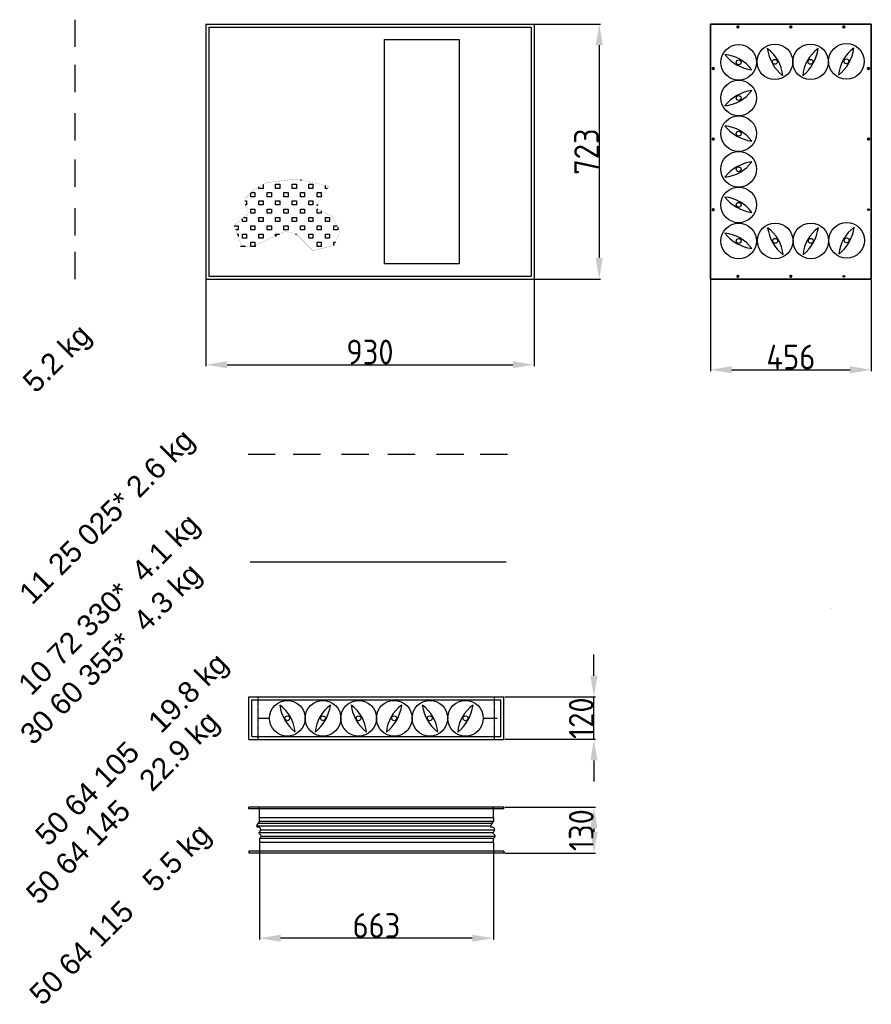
# Model space of a CAD drawing. Extents: x 16735 to 28368, y 1617 to 11525.
# Tile 2 of 13: x 19210 to 21624, y 1617 to 4408. Entities that reach past the tile are written whole.
import ezdxf

# ---------------------------------------------------------------- set-up
doc = ezdxf.new("R2010")
doc.units = 0
doc.header["$LTSCALE"] = 2
doc.header["$PDMODE"] = 3
doc.header["$PDSIZE"] = 0.5
doc.linetypes.add('HIDDEN', pattern=[0.375, 0.25, -0.125])
doc.layers.get('DEFPOINTS').update_dxf_attribs({"linetype": 'CONTINUOUS'})
for name, color, linetype in [('DIMENSIONS', 5, 'CONTINUOUS'), ('HIDDEN', 4, 'HIDDEN'), ('MARK BV', 7, 'CONTINUOUS'), ('MATEN', 5, 'CONTINUOUS'), ('TEXT', 5, 'CONTINUOUS')]:
    doc.layers.add(name, color=color, linetype=linetype)
doc.layers.add('Visible', color=7, linetype='CONTINUOUS', lineweight=35)
doc.styles.add('Dimensions', font='arial.ttf')
doc.styles.add('ISO30', font='ISOCP.SHX', dxfattribs={"height": 3})
doc.styles.get("Standard").update_dxf_attribs({"font": 'ISOCP'})
doc.dimstyles.new('STANDARD$0', dxfattribs={"dimscale": 5, "dimtxt": 3, "dimasz": 3, "dimexe": 2, "dimexo": 1, "dimgap": 0.5, "dimtad": 1, "dimdec": 1, "dimdsep": 46, "dimtxsty": 'Standard', "dimcen": -1, "dimclrd": 256, "dimclre": 256, "dimclrt": 256, "dimadec": 0, "dimazin": 0, "dimtfac": 1, "dimtdec": 0, "dimtmove": 0, "dimatfit": 3, "dimfxl": 0, "dimtvp": 0.75, "dimtolj": 1, "dimtzin": 0, "dimarcsym": 0})

# ---------------------------------------------------------------- blocks, each defined once
blk = doc.blocks.new('*D18')
at = {"layer": 'DEFPOINTS', "color": 0}
for p in [(19889.5, 2045.9), (20552.6, 2045.9), (19889.5, 1804.6)]:
    blk.add_point(p, dxfattribs=at)
at = {"layer": 'MATEN', "lineweight": -2}
for p, q in [((19889.5, 2043.9), (19889.5, 1800.6)), ((20552.6, 2043.9), (20552.6, 1800.6)), ((20492.6, 1804.6), (19949.5, 1804.6))]:
    blk.add_line(p, q, dxfattribs=at)
at = {"layer": 'MATEN'}
for points in [[(19949.5, 1814.6), (19949.5, 1794.6), (19889.5, 1804.6)], [(20492.6, 1814.6), (20492.6, 1794.6), (20552.6, 1804.6)]]:
    blk.add_solid(points, dxfattribs=at)
at = {"layer": 'MATEN', "insert": (20221.1, 1840.6), "char_height": 70, "attachment_point": 5}
blk.add_mtext('\\A1;663', dxfattribs=at)
blk = doc.blocks.new('*D14')
at = {"layer": 'DEFPOINTS', "color": 0}
for p in [(20582.5, 2488.3), (20837.5, 2488.3), (20582.5, 2368.3)]:
    blk.add_point(p, dxfattribs=at)
at = {"layer": 'MATEN', "lineweight": -2}
for p, q in [((20837.5, 2548.3), (20837.5, 2608.3)), ((20584.5, 2488.3), (20841.5, 2488.3)), ((20837.5, 2368.3), (20837.5, 2488.3)), ((20584.5, 2368.3), (20841.5, 2368.3)), ((20837.5, 2308.3), (20837.5, 2248.3))]:
    blk.add_line(p, q, dxfattribs=at)
at = {"layer": 'MATEN'}
for points in [[(20827.5, 2548.3), (20847.5, 2548.3), (20837.5, 2488.3)], [(20827.5, 2308.3), (20847.5, 2308.3), (20837.5, 2368.3)]]:
    blk.add_solid(points, dxfattribs=at)
at = {"layer": 'MATEN', "insert": (20801.5, 2428.3), "char_height": 70, "attachment_point": 5, "rotation": 90}
blk.add_mtext('\\A1;120', dxfattribs=at)
blk = doc.blocks.new('*D15')
at = {"layer": 'DEFPOINTS', "color": 0}
for p in [(20582.6, 2175.9), (20582.6, 2045.9), (20837.5, 2045.9)]:
    blk.add_point(p, dxfattribs=at)
at = {"layer": 'MATEN', "lineweight": -2}
for p, q in [((20584.6, 2175.9), (20841.5, 2175.9)), ((20837.5, 2115.9), (20837.5, 2105.9)), ((20584.6, 2045.9), (20841.5, 2045.9))]:
    blk.add_line(p, q, dxfattribs=at)
at = {"layer": 'MATEN'}
for points in [[(20827.5, 2115.9), (20847.5, 2115.9), (20837.5, 2175.9)], [(20827.5, 2105.9), (20847.5, 2105.9), (20837.5, 2045.9)]]:
    blk.add_solid(points, dxfattribs=at)
at = {"layer": 'MATEN', "insert": (20801.5, 2110.9), "char_height": 70, "attachment_point": 5, "rotation": 90}
blk.add_mtext('\\A1;130', dxfattribs=at)
blk = doc.blocks.new('*D5')
at = {"layer": 'DEFPOINTS', "color": 0}
for p in [(19737.7, 3672.5), (20667.7, 3672.5), (20667.7, 3430)]:
    blk.add_point(p, dxfattribs=at)
at = {"layer": 'MATEN', "lineweight": -2}
for p, q in [((19737.7, 3670.5), (19737.7, 3426)), ((20667.7, 3670.5), (20667.7, 3426)), ((19797.7, 3430), (20607.7, 3430))]:
    blk.add_line(p, q, dxfattribs=at)
at = {"layer": 'MATEN'}
for points in [[(19797.7, 3440), (19797.7, 3420), (19737.7, 3430)], [(20607.7, 3440), (20607.7, 3420), (20667.7, 3430)]]:
    blk.add_solid(points, dxfattribs=at)
at = {"layer": 'MATEN', "insert": (20202.7, 3466), "char_height": 70, "attachment_point": 5}
blk.add_mtext('\\A1;930', dxfattribs=at)
blk = doc.blocks.new('*D6')
at = {"layer": 'DEFPOINTS', "color": 0}
for p in [(20667.7, 4395.5), (20667.7, 3672.5), (20852.5, 3672.5)]:
    blk.add_point(p, dxfattribs=at)
at = {"layer": 'MATEN', "lineweight": -2}
for p, q in [((20669.7, 4395.5), (20856.5, 4395.5)), ((20852.5, 4335.5), (20852.5, 3732.5)), ((20669.7, 3672.5), (20856.5, 3672.5))]:
    blk.add_line(p, q, dxfattribs=at)
at = {"layer": 'MATEN'}
for points in [[(20842.5, 4335.5), (20862.5, 4335.5), (20852.5, 4395.5)], [(20842.5, 3732.5), (20862.5, 3732.5), (20852.5, 3672.5)]]:
    blk.add_solid(points, dxfattribs=at)
at = {"layer": 'MATEN', "insert": (20816.5, 4034), "char_height": 70, "attachment_point": 5, "rotation": 90}
blk.add_mtext('\\A1;723', dxfattribs=at)
blk = doc.blocks.new('*D67')
at = {"layer": 'DEFPOINTS', "color": 0}
for p in [(21167.7, 3672.5), (21623.7, 3672.5), (21623.7, 3415.7)]:
    blk.add_point(p, dxfattribs=at)
at = {"layer": 'DIMENSIONS', "lineweight": -2}
for p, q in [((21167.7, 3670.5), (21167.7, 3411.7)), ((21623.7, 3670.5), (21623.7, 3411.7)), ((21227.7, 3415.7), (21563.7, 3415.7))]:
    blk.add_line(p, q, dxfattribs=at)
at = {"layer": 'DIMENSIONS'}
for points in [[(21227.7, 3425.7), (21227.7, 3405.7), (21167.7, 3415.7)], [(21563.7, 3425.7), (21563.7, 3405.7), (21623.7, 3415.7)]]:
    blk.add_solid(points, dxfattribs=at)
at = {"layer": 'DIMENSIONS', "insert": (21395.7, 3451.7), "char_height": 70, "attachment_point": 5}
blk.add_mtext('\\A1;456', dxfattribs=at)

msp = doc.modelspace()

# ---------------------------------------------------------------- linework, layer by layer
at = {"layer": 'HIDDEN'}
for p, q in [((19886.04, 2368.28), (19886.04, 2488.28)), ((20556.04, 2368.28), (20556.04, 2488.28))]:
    msp.add_line(p, q, dxfattribs=at)
at = {"layer": 'MARK BV'}
for p, q in [((19366.65, 4407.91), (19366.65, 4330.63)), ((19737.68, 4395.5), (20667.68, 4395.5)), ((19737.68, 4395.5), (19737.68, 3672.5)), ((19746.18, 4387), (20659.18, 4387)), ((19746.18, 4387), (19746.18, 3681)), ((20659.18, 4387), (20659.18, 3681)), ((20667.68, 4395.5), (20667.68, 3672.5)), ((20243.96, 3715.83), (20243.96, 4352.16)), ((20243.96, 4352.16), (20455.77, 4352.16)), ((20455.77, 4352.16), (20455.77, 3715.83)), ((19366.65, 4280.21), (19366.65, 4202.94)), ((19366.65, 4142.69), (19366.65, 4065.42)), ((19366.65, 4011.72), (19366.65, 3934.45)), ((19899.94, 3940.78), (19899.94, 3929.78)), ((19935.22, 3941.54), (19946.98, 3941.54)), ((19935.22, 3929.78), (19935.22, 3941.54)), ((19946.98, 3941.54), (19946.98, 3929.78)), ((19982.26, 3941.54), (19994.02, 3941.54)), ((19982.26, 3929.78), (19982.26, 3941.54)), ((19994.02, 3941.54), (19994.02, 3929.78)), ((20005.78, 3953.3), (20005.78, 3953.93)), ((20008.6, 3953.3), (20005.78, 3953.3)), ((20029.3, 3941.54), (20041.06, 3941.54)), ((20029.3, 3929.78), (20029.3, 3941.54)), ((20041.06, 3941.54), (20041.06, 3929.78)), ((20076.34, 3929.78), (20076.34, 3938.26)), ((19864.66, 3906.26), (19864.66, 3916.73)), ((19865.95, 3918.02), (19876.42, 3918.02)), ((19876.42, 3918.02), (19876.42, 3906.26)), ((19888.18, 3929.78), (19888.18, 3934.06)), ((19899.94, 3929.78), (19888.18, 3929.78)), ((19911.7, 3918.02), (19923.46, 3918.02)), ((19911.7, 3906.26), (19911.7, 3918.02)), ((19923.46, 3918.02), (19923.46, 3906.26)), ((19946.98, 3929.78), (19935.22, 3929.78)), ((19958.74, 3918.02), (19970.5, 3918.02)), ((19958.74, 3906.26), (19958.74, 3918.02)), ((19970.5, 3918.02), (19970.5, 3906.26)), ((19994.02, 3929.78), (19982.26, 3929.78)), ((20005.78, 3918.02), (20017.54, 3918.02)), ((20005.78, 3906.26), (20005.78, 3918.02)), ((20017.54, 3918.02), (20017.54, 3906.26)), ((20041.06, 3929.78), (20029.3, 3929.78)), ((20052.82, 3918.02), (20064.58, 3918.02)), ((20052.82, 3906.26), (20052.82, 3918.02)), ((20064.58, 3918.02), (20064.58, 3906.26)), ((20082.59, 3929.78), (20076.34, 3929.78)), ((19848.4, 3894.5), (19852.9, 3894.5)), ((19852.9, 3882.74), (19849.42, 3882.74)), ((19852.9, 3894.5), (19852.9, 3882.74)), ((19876.42, 3906.26), (19864.66, 3906.26)), ((19888.18, 3894.5), (19899.94, 3894.5)), ((19888.18, 3882.74), (19888.18, 3894.5)), ((19899.94, 3882.74), (19888.18, 3882.74)), ((19899.94, 3894.5), (19899.94, 3882.74)), ((19923.46, 3906.26), (19911.7, 3906.26)), ((19935.22, 3894.5), (19946.98, 3894.5)), ((19935.22, 3882.74), (19935.22, 3894.5)), ((19946.98, 3882.74), (19935.22, 3882.74)), ((19946.98, 3894.5), (19946.98, 3882.74)), ((19970.5, 3906.26), (19958.74, 3906.26)), ((19982.26, 3894.5), (19994.02, 3894.5)), ((19982.26, 3882.74), (19982.26, 3894.5)), ((19994.02, 3882.74), (19982.26, 3882.74)), ((19994.02, 3894.5), (19994.02, 3882.74)), ((20017.54, 3906.26), (20005.78, 3906.26)), ((20029.3, 3894.5), (20041.06, 3894.5)), ((20029.3, 3882.74), (20029.3, 3894.5)), ((20041.06, 3882.74), (20029.3, 3882.74)), ((20041.06, 3894.5), (20041.06, 3882.74)), ((20051.52, 3883.22), (20056.02, 3883.22)), ((20064.58, 3906.26), (20052.82, 3906.26)), ((19366.65, 3873.97), (19366.65, 3796.69)), ((19864.66, 3870.98), (19876.42, 3870.98)), ((19864.66, 3859.22), (19864.66, 3870.98)), ((19876.42, 3859.22), (19864.66, 3859.22)), ((19876.42, 3870.98), (19876.42, 3859.22)), ((19911.7, 3870.98), (19923.46, 3870.98)), ((19911.7, 3859.22), (19911.7, 3870.98)), ((19923.46, 3859.22), (19911.7, 3859.22)), ((19923.46, 3870.98), (19923.46, 3859.22)), ((19958.74, 3870.98), (19970.5, 3870.98)), ((19958.74, 3859.22), (19958.74, 3870.98)), ((19970.5, 3859.22), (19958.74, 3859.22)), ((19970.5, 3870.98), (19970.5, 3859.22)), ((20005.78, 3870.98), (20017.54, 3870.98)), ((20005.78, 3859.22), (20005.78, 3870.98)), ((20017.54, 3859.22), (20005.78, 3859.22)), ((20017.54, 3870.98), (20017.54, 3859.22)), ((20052.82, 3870.98), (20054.49, 3870.98)), ((20052.82, 3859.22), (20052.82, 3870.98)), ((20064.58, 3859.22), (20052.82, 3859.22)), ((20064.58, 3865.95), (20064.58, 3859.22)), ((19817.62, 3823.94), (19829.38, 3823.94)), ((19829.38, 3823.94), (19829.38, 3812.18)), ((19841.14, 3835.7), (19841.14, 3844.73)), ((19852.9, 3835.7), (19841.14, 3835.7)), ((19844.26, 3847.46), (19852.9, 3847.46)), ((19852.9, 3847.46), (19852.9, 3835.7)), ((19864.66, 3823.94), (19876.42, 3823.94)), ((19864.66, 3812.18), (19864.66, 3823.94)), ((19876.42, 3823.94), (19876.42, 3812.18)), ((19888.18, 3847.46), (19899.94, 3847.46)), ((19888.18, 3835.7), (19888.18, 3847.46)), ((19899.94, 3835.7), (19888.18, 3835.7)), ((19899.94, 3847.46), (19899.94, 3835.7)), ((19911.7, 3823.94), (19923.46, 3823.94)), ((19911.7, 3812.18), (19911.7, 3823.94)), ((19923.46, 3823.94), (19923.46, 3812.18)), ((19935.22, 3847.46), (19946.98, 3847.46)), ((19935.22, 3835.7), (19935.22, 3847.46)), ((19946.98, 3835.7), (19935.22, 3835.7)), ((19946.98, 3847.46), (19946.98, 3835.7)), ((19958.74, 3823.94), (19970.5, 3823.94)), ((19958.74, 3812.18), (19958.74, 3823.94)), ((19970.5, 3823.94), (19970.5, 3812.18)), ((19982.26, 3847.46), (19994.02, 3847.46)), ((19982.26, 3835.7), (19982.26, 3847.46)), ((19994.02, 3835.7), (19982.26, 3835.7)), ((19994.02, 3847.46), (19994.02, 3835.7)), ((20005.78, 3823.94), (20017.54, 3823.94)), ((20005.78, 3812.18), (20005.78, 3823.94)), ((20017.54, 3823.94), (20017.54, 3812.18)), ((20029.3, 3847.46), (20041.06, 3847.46)), ((20029.3, 3835.7), (20029.3, 3847.46)), ((20041.06, 3835.7), (20029.3, 3835.7)), ((20041.06, 3847.46), (20041.06, 3835.7)), ((20052.82, 3823.94), (20064.58, 3823.94)), ((20052.82, 3812.18), (20052.82, 3823.94)), ((20064.58, 3823.94), (20064.58, 3812.18)), ((20076.34, 3847.46), (20088.1, 3847.46)), ((20076.34, 3835.7), (20076.34, 3847.46)), ((20088.1, 3835.7), (20076.34, 3835.7)), ((20088.1, 3847.46), (20088.1, 3835.7)), ((20099.86, 3823.94), (20109.79, 3823.94)), ((20099.86, 3812.18), (20099.86, 3823.94)), ((19829.38, 3812.18), (19822.46, 3812.18)), ((19826.74, 3800.42), (19829.38, 3800.42)), ((19829.38, 3800.42), (19829.38, 3793.17)), ((19841.14, 3800.42), (19852.9, 3800.42)), ((19841.14, 3788.66), (19841.14, 3800.42)), ((19852.9, 3800.42), (19852.9, 3788.66)), ((19876.42, 3812.18), (19864.66, 3812.18)), ((19888.18, 3800.42), (19899.94, 3800.42)), ((19888.18, 3788.66), (19888.18, 3800.42)), ((19899.94, 3800.42), (19899.94, 3788.66)), ((19923.46, 3812.18), (19911.7, 3812.18)), ((19935.22, 3800.42), (19946.3, 3800.42)), ((19935.22, 3795.18), (19935.22, 3800.42)), ((19970.5, 3812.18), (19958.74, 3812.18)), ((19991.62, 3800.42), (19994.02, 3800.42)), ((19994.02, 3800.42), (19994.02, 3799.63)), ((20017.54, 3812.18), (20005.78, 3812.18)), ((20029.3, 3800.42), (20041.06, 3800.42)), ((20029.3, 3788.66), (20029.3, 3800.42)), ((20041.06, 3800.42), (20041.06, 3788.66)), ((20064.58, 3812.18), (20052.82, 3812.18)), ((20076.34, 3800.42), (20088.1, 3800.42)), ((20076.34, 3788.66), (20076.34, 3800.42)), ((20088.1, 3800.42), (20088.1, 3788.66)), ((20111.62, 3812.18), (20099.86, 3812.18)), ((20111.62, 3820.3), (20111.62, 3812.18)), ((19852.9, 3788.66), (19841.14, 3788.66)), ((19864.66, 3776.9), (19876.42, 3776.9)), ((19864.66, 3765.14), (19864.66, 3776.9)), ((19876.42, 3776.9), (19876.42, 3767.34)), ((19899.94, 3788.66), (19888.18, 3788.66)), ((19934.88, 3795.02), (19938.42, 3795.02)), ((20041.06, 3788.66), (20029.3, 3788.66)), ((20052.82, 3776.9), (20064.58, 3776.9)), ((20052.82, 3765.14), (20052.82, 3776.9)), ((20064.58, 3776.9), (20064.58, 3765.14)), ((20088.1, 3788.66), (20076.34, 3788.66)), ((20099.86, 3776.9), (20104.98, 3776.9)), ((20099.86, 3768.24), (20099.86, 3776.9)), ((19366.65, 3749.78), (19366.65, 3672.5)), ((19835.52, 3765.62), (19850.22, 3765.62)), ((19871.77, 3765.14), (19864.66, 3765.14)), ((19872.77, 3765.62), (19879.62, 3765.62)), ((20064.58, 3765.14), (20052.82, 3765.14)), ((20455.77, 3715.83), (20243.96, 3715.83)), ((19737.68, 3672.5), (20667.68, 3672.5)), ((19746.18, 3681), (20659.18, 3681)), ((19857.08, 3176.97), (19934.36, 3176.97)), ((19984.78, 3176.97), (20062.06, 3176.97)), ((20122.3, 3176.97), (20199.58, 3176.97)), ((20253.27, 3176.97), (20330.55, 3176.97)), ((20391.02, 3176.97), (20468.3, 3176.97)), ((20515.21, 3176.97), (20592.49, 3176.97)), ((19862.98, 2871.29), (20588.98, 2871.29)), ((19859.54, 2368.28), (19859.54, 2488.28)), ((19859.54, 2488.28), (20582.54, 2488.28)), ((20582.54, 2368.28), (20582.54, 2488.28)), ((19868.04, 2376.78), (19868.04, 2479.78)), ((19868.04, 2479.78), (20574.04, 2479.78)), ((20574.04, 2376.78), (20574.04, 2479.78)), ((19886.04, 2428), (19918.02, 2428)), ((20524.02, 2428), (20563.18, 2428)), ((19868.04, 2376.78), (20574.04, 2376.78)), ((19859.54, 2368.28), (20582.54, 2368.28)), ((20582.57, 2175.95), (19859.54, 2175.95)), ((19859.54, 2170.95), (19859.54, 2175.95)), ((20582.57, 2170.95), (19859.54, 2170.95)), ((19889.54, 2145.95), (19889.54, 2175.95)), ((19889.54, 2135.06), (19889.54, 2175.95)), ((20552.57, 2145.95), (20552.57, 2175.95)), ((20582.57, 2170.95), (20582.57, 2175.95)), ((20545.68, 2122.44), (19881.78, 2122.44)), ((20547.4, 2129.33), (19885.37, 2129.33)), ((20552.57, 2145.95), (19889.54, 2145.95)), ((20552.57, 2135.06), (19889.54, 2135.06)), ((20552.57, 2145.95), (20552.57, 2135.06)), ((20552, 2102.91), (19888.69, 2102.91)), ((20554.87, 2110.38), (19892.79, 2110.38)), ((19889.54, 2086.84), (19889.54, 2045.95)), ((20552.57, 2075.95), (19889.54, 2075.95)), ((19889.54, 2075.95), (19889.54, 2045.95)), ((20552.57, 2086.84), (19891.59, 2086.84)), ((20556.59, 2092.58), (19894.37, 2092.58)), ((20552.57, 2075.95), (20552.57, 2086.84)), ((20552.57, 2075.95), (20552.57, 2045.95)), ((20582.57, 2050.95), (19859.54, 2050.95)), ((19859.54, 2050.95), (19859.54, 2045.95)), ((20582.57, 2045.95), (19859.54, 2045.95)), ((20582.57, 2050.95), (20582.57, 2045.95))]:
    msp.add_line(p, q, dxfattribs=at)
at = {"layer": 'MARK BV', "const_width": 0.392}
msp.add_lwpolyline([(19848.4, 3900.49), (19873.75, 3925.82), (19909.25, 3946.09), (19995.44, 3956.23), (20086.71, 3935.96), (20046.14, 3875.16), (20096.85, 3849.82), (20117.13, 3809.29), (20101.92, 3768.75), (20041.07, 3753.55), (19995.44, 3799.15), (19965.02, 3809.29), (19868.68, 3763.68), (19838.26, 3768.75), (19817.98, 3824.49), (19858.54, 3859.96), (19848.4, 3885.29)], close=True, dxfattribs=at)
at = {"layer": 'MARK BV'}
for centre, radius in [((21247.67, 4287), 50.5), ((21350.44, 4288.5), 50.5), ((21451.44, 4288.5), 50.5), ((21553.12, 4289.99), 50.5), ((21247.67, 4287), 6.9), ((21350.44, 4288.5), 6.9), ((21451.44, 4288.5), 6.9), ((21553.12, 4289.99), 6.9), ((21247.67, 4186), 50.5), ((21247.67, 4186), 6.9), ((21247.67, 4085), 50.5), ((21247.67, 4085), 6.9), ((21247.67, 3984), 50.5), ((21247.67, 3984), 6.9), ((21247.67, 3883), 50.5), ((21247.67, 3883), 6.9), ((21615.68, 3869.5), 2.5), ((21615.68, 3869.5), 1.75), ((21247.67, 3780.64), 50.5), ((21351.3, 3781.02), 50.5), ((21452.3, 3781.02), 50.5), ((21553.98, 3782.51), 50.5), ((21247.67, 3780.64), 6.9), ((21351.3, 3781.02), 6.9), ((21452.3, 3781.02), 6.9), ((21553.98, 3782.51), 6.9), ((21545.68, 3680.5), 2.5), ((21545.68, 3680.5), 1.75), ((19968.52, 2428), 50.5), ((20069.52, 2428), 50.5), ((20170.52, 2428), 50.5), ((20271.52, 2428), 50.5), ((20372.52, 2428), 50.5), ((20473.52, 2428), 50.5), ((19968.52, 2428), 6.9), ((20069.52, 2428), 6.9), ((20170.52, 2428), 6.9), ((20271.52, 2428), 6.9), ((20372.52, 2428), 6.9), ((20473.52, 2428), 6.9)]:
    msp.add_circle(centre, radius, dxfattribs=at)
for centre, radius, start, end in [((21267.82, 4240.49), 105.05, 4.5919, 54.40577), ((21450.02, 4343.57), 122.33, 188.29683, 230.70084), ((21534.06, 4240.49), 105.05, 125.59423, 175.4081), ((21351.86, 4343.57), 122.33, 309.29916, 351.70317), ((21635.74, 4241.98), 105.05, 125.59423, 175.4081), ((21453.54, 4345.06), 122.33, 309.29916, 351.70317), ((21199.67, 4204.38), 105.05, 35.59423, 85.4081), ((21302.74, 4386.58), 122.33, 219.29916, 261.70317), ((21199.67, 4268.62), 105.05, 274.5919, 324.40577), ((21302.74, 4086.42), 122.33, 98.29683, 140.70084), ((21199.67, 4002.38), 105.05, 35.59423, 85.4081), ((21302.74, 4184.58), 122.33, 219.29916, 261.70317), ((21199.67, 4066.62), 105.05, 274.5919, 324.40577), ((21302.74, 3884.42), 122.33, 98.29683, 140.70084), ((21199.67, 3800.38), 105.05, 35.59423, 85.4081), ((21302.74, 3982.58), 122.33, 219.29916, 261.70317), ((21199.67, 3698.02), 105.05, 35.59423, 85.4081), ((21302.74, 3880.21), 122.33, 219.29916, 261.70317), ((21268.68, 3733.01), 105.05, 4.5919, 54.40577), ((21450.88, 3836.09), 122.33, 188.29683, 230.70084), ((21534.92, 3733.01), 105.05, 125.59423, 175.4081), ((21352.72, 3836.09), 122.33, 309.29916, 351.70317), ((21636.6, 3734.5), 105.05, 125.59423, 175.4081), ((21454.41, 3837.58), 122.33, 309.29916, 351.70317), ((19885.9, 2380), 105.05, 4.5919, 54.40577), ((20068.1, 2483.07), 122.33, 188.29683, 230.70084), ((20152.14, 2380), 105.05, 125.59423, 175.4081), ((19969.94, 2483.07), 122.33, 309.29916, 351.70317), ((20087.9, 2380), 105.05, 4.5919, 54.40577), ((20270.1, 2483.07), 122.33, 188.29683, 230.70084), ((20354.14, 2380), 105.05, 125.59423, 175.4081), ((20171.94, 2483.07), 122.33, 309.29916, 351.70317), ((20289.9, 2380), 105.05, 4.5919, 54.40577), ((20472.1, 2483.07), 122.33, 188.29683, 230.70084), ((20556.14, 2380), 105.05, 125.59423, 175.4081), ((20373.94, 2483.07), 122.33, 309.29916, 351.70317)]:
    msp.add_arc(centre, radius, start, end, dxfattribs=at)
at = {"layer": 'MARK BV', "start_tangent": (0.3943182, -0.918974)}
for points in [[(19889.54, 2086.84), (19894.54, 2094.87), (19888.73, 2102.39), (19892.91, 2110.77), (19890.67, 2117.74), (19882.92, 2119.65), (19889.54, 2135.06)], [(20552.57, 2086.84), (20557.57, 2094.87), (20551.76, 2102.39), (20555.94, 2110.77), (20553.7, 2117.74), (20545.95, 2119.65), (20552.57, 2135.06)]]:
    msp.add_spline(points, degree=3, dxfattribs=at)
at = {"layer": 'Visible'}
for p, q in [((21167.68, 3672.5), (21167.68, 4395.5)), ((21167.68, 4395.5), (21623.68, 4395.5)), ((21623.68, 4395.5), (21623.68, 3672.5)), ((21623.68, 3672.5), (21167.68, 3672.5))]:
    msp.add_line(p, q, dxfattribs=at)
for centre, radius in [((21245.68, 4387.5), 2.5), ((21245.68, 4387.5), 1.75), ((21395.68, 4387.5), 2.5), ((21395.68, 4387.5), 1.75), ((21545.68, 4387.5), 2.5), ((21545.68, 4387.5), 1.75), ((21175.68, 4269.5), 2.5), ((21175.68, 4269.5), 1.75), ((21615.68, 4269.5), 2.5), ((21615.68, 4269.5), 1.75), ((21175.68, 4069.5), 2.5), ((21175.68, 4069.5), 1.75), ((21615.68, 4069.5), 2.5), ((21615.68, 4069.5), 1.75), ((21175.68, 3869.5), 2.5), ((21175.68, 3869.5), 1.75), ((21245.68, 3680.5), 2.5), ((21245.68, 3680.5), 1.75), ((21395.68, 3680.5), 2.5), ((21395.68, 3680.5), 1.75)]:
    msp.add_circle(centre, radius, dxfattribs=at)

# ---------------------------------------------------------------- texts
at = {"layer": 'MATEN', "insert": (21508.49, 2740.51), "char_height": 3, "attachment_point": 1, "style": 'ISO30'}
msp.add_mtext_dynamic_manual_height_columns('*', width=1374.8998, gutter_width=15, heights=[0], dxfattribs=at)
at = {"layer": 'TEXT', "style": 'Dimensions'}
for s, p in [('5.2 kg', (19255.31, 3346.52)), ('2.6 kg', (19548.18, 3049.3)), ('11 25 025*', (19244.97, 2746.6)), ('4.1 kg', (19562.78, 2809.96)), ('4.3 kg', (19568.23, 2669.16)), ('10 72 330*', (19242.33, 2489.51)), ('30 60 355*', (19247.78, 2348.71)), ('19.8 kg', (19610.64, 2382.66)), ('22.9 kg', (19585.22, 2216.87)), ('50 64 105', (19290.19, 2062.21)), ('50 64 145', (19264.77, 1896.42)), ('5.5 kg', (19594.62, 1931.31)), ('50 64 115', (19274.17, 1610.86))]:
    msp.add_text(s, height=60, rotation=45, dxfattribs=at).set_placement(p)

# ---------------------------------------------------------------- dimensions: what is measured, and where the dimension line sits
at = {"layer": 'DIMENSIONS'}
dim = msp.add_linear_dim(base=(21623.68, 3415.72), p1=(21167.68, 3672.5), p2=(21623.68, 3672.5), dimstyle='STANDARD$0', override={"dimscale": 2, "dimtxt": 35, "dimasz": 30, "dimtvp": 7.5}, dxfattribs=at)
dim.commit()
dim.dimension.update_dxf_attribs({"geometry": '*D67', "text_midpoint": (21395.68, 3451.72)})
at = {"layer": 'MATEN'}
for base, p1, p2, angle, picture, middle in [((20852.49, 3672.5), (20667.68, 4395.5), (20667.68, 3672.5), 90, '*D6', (20816.48, 4034)), ((20837.53, 2488.28), (20582.54, 2368.28), (20582.54, 2488.28), 90, '*D14', (20801.53, 2428.28)), ((20837.53, 2045.95), (20582.57, 2175.95), (20582.57, 2045.95), 90, '*D15', (20801.53, 2110.95)), ((19889.54, 1804.56), (20552.57, 2045.95), (19889.54, 2045.95), 180, '*D18', (20221.06, 1840.56))]:
    dim = msp.add_linear_dim(base=base, p1=p1, p2=p2, angle=angle, dimstyle='STANDARD$0', override={"dimscale": 2, "dimtxt": 35, "dimasz": 30, "dimtvp": 7.5}, dxfattribs=at)
    dim.commit()
    dim.dimension.update_dxf_attribs({"geometry": picture, "text_midpoint": middle})
dim = msp.add_linear_dim(base=(20667.68, 3430.02), p1=(19737.68, 3672.5), p2=(20667.68, 3672.5), dimstyle='STANDARD$0', override={"dimscale": 2, "dimtxt": 35, "dimasz": 30, "dimtvp": 7.5}, dxfattribs=at)
dim.commit()
dim.dimension.update_dxf_attribs({"geometry": '*D5', "text_midpoint": (20202.68, 3466.02)})

doc.saveas('drawing.dxf')
